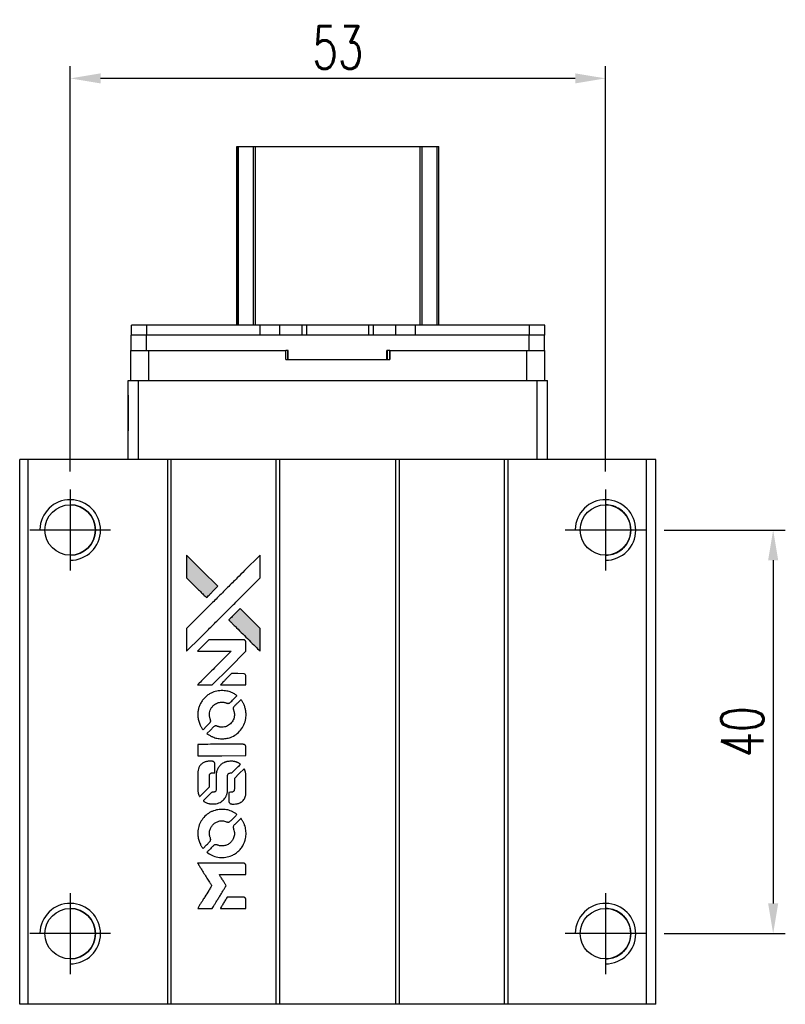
# Model space of a CAD drawing. Header units: millimetres. Extents: x -17 to 278, y 74 to 300.
# Tile 2 of 3: x 0 to 76, y 203 to 300. Entities that reach past the tile are written whole.
import ezdxf

# ---------------------------------------------------------------- set-up
doc = ezdxf.new("R2010")
doc.units = ezdxf.units.MM
doc.header["$LTSCALE"] = 0.15
doc.layers.get('0').update_dxf_attribs({"linetype": 'CONTINUOUS'})
doc.layers.get('Defpoints').update_dxf_attribs({"linetype": 'CONTINUOUS'})
doc.styles.add('DIM-7', font='SIMPLEX.shx', dxfattribs={"width": 0.7, "bigfont": 'chineset.shx'})
doc.dimstyles.new('CNS', dxfattribs={"dimtxt": 3.5, "dimasz": 2.5, "dimexe": 1, "dimexo": 1.5, "dimgap": 0.09, "dimtad": 0, "dimdsep": 46, "dimtxsty": 'DIM-7', "dimcen": 0.09, "dimclrd": 4, "dimclre": 4, "dimclrt": 4, "dimadec": 0, "dimazin": 0, "dimtfac": 1, "dimtix": 1, "dimtmove": 2, "dimatfit": 3, "dimfxl": 1, "dimtvp": 0.971429, "dimtolj": 1, "dimarcsym": 0})

# ---------------------------------------------------------------- blocks, each defined once
blk = doc.blocks.new('A$Cfc7dfc43')
at = {"linetype": 'Continuous'}
h = blk.add_hatch(color=256, dxfattribs=at)
h.dxf.hatch_style = 1
h.paths.add_polyline_path([(0, 35.012), (0, 33.881), (0.001, 32.75), (0.982, 31.775, 0.000288), (1.359, 31.401, 0.000479), (1.677, 31.087, 0.000013), (1.966, 30.802, 0.197177), (1.97, 30.8, 0.197497), (1.974, 30.802, 0.00004), (2.139, 30.965, 0.000834), (2.321, 31.146, 0.000506), (2.536, 31.361), (3.097, 31.921), (1.548, 33.467)])
h.paths.add_polyline_path([(5.297, 29.715), (4.735, 29.154, 0.000476), (4.52, 28.938, 0.000789), (4.339, 28.755, 0.000035), (4.175, 28.59, 0.19758), (4.173, 28.586, 0.198396), (4.175, 28.582, 0.000019), (4.398, 28.358, 0.000582), (4.645, 28.111, 0.000351), (4.938, 27.818, 0.000108), (6.182, 26.579, 0.000692), (6.813, 25.954, 0.000077), (7.249, 25.521, 0.197527), (7.265, 25.515, 0.410181), (7.272, 25.522, 0.000493), (7.275, 25.753, 0.002424), (7.277, 26.073, 0.000529), (7.278, 26.625), (7.278, 27.735), (6.288, 28.725)])
for points in [[(0.982, 31.775, 0.000288), (1.359, 31.401, 0.000479), (1.677, 31.087, 0.000013), (1.966, 30.802, 0.197177), (1.97, 30.8, 0.197497), (1.974, 30.802, 0.00004), (2.139, 30.965, 0.000836), (2.321, 31.146, 0.000505), (2.536, 31.361), (3.097, 31.921), (1.548, 33.467), (0, 35.012), (0, 33.881), (0.001, 32.75)], [(1.361, 26.845, -0.000056), (2.039, 27.522, -0.000021), (2.991, 28.472, -0.000021), (4.028, 29.506, -0.000025), (5, 30.476), (7.278, 32.748), (7.275, 33.874), (7.272, 35), (5.744, 33.482, 0.000274), (5.009, 32.751, 0.000123), (4.045, 31.791, 0.000121), (3.026, 30.776, 0.000165), (2.108, 29.859), (0.001, 27.754), (0.001, 26.621), (0.001, 25.487)], [(4.938, 27.818, 0.000108), (6.182, 26.579, 0.000692), (6.813, 25.953, 0.000077), (7.249, 25.521, 0.197527), (7.265, 25.515, 0.410182), (7.272, 25.522, 0.000493), (7.275, 25.753, 0.002424), (7.277, 26.073, 0.000529), (7.278, 26.625), (7.278, 27.735), (6.288, 28.725), (5.297, 29.715), (4.735, 29.154, 0.000476), (4.52, 28.938, 0.000789), (4.339, 28.755, 0.000035), (4.175, 28.59, 0.19758), (4.173, 28.586, 0.198396), (4.175, 28.582, 0.000019), (4.398, 28.358, 0.000582), (4.645, 28.111, 0.000351)], [(1.803, 22.143), (2.527, 22.143), (4.201, 23.821), (5.876, 25.498), (5.873, 25.966, 0.0008), (5.871, 26.266, 0.010795), (5.867, 26.376, 0.030495), (5.861, 26.436, 0.080372), (5.846, 26.477, 0.03816), (5.821, 26.517, 0.041799), (5.79, 26.552, 0.042486), (5.754, 26.58, 0.042078), (5.715, 26.602, 0.099276), (5.658, 26.614, 0.003302), (5.425, 26.618, 0.002586), (5.018, 26.62, 0.000204), (3.934, 26.618), (2.198, 26.615), (1.642, 26.057), (1.086, 25.498), (2.754, 25.493), (4.422, 25.487), (2.772, 23.846, 0.000253), (2.138, 23.214, 0.000412), (1.6, 22.678, 0.000041), (1.12, 22.197, 0.041338), (1.1, 22.174), (1.079, 22.143)], [(4.613, 22.143), (5.877, 22.143), (5.874, 22.614), (5.87, 23.085), (5.837, 23.14, 0.03146), (5.819, 23.165, 0.026444), (5.797, 23.189, 0.026444), (5.773, 23.21, 0.031457), (5.749, 23.228), (5.694, 23.262), (5.069, 23.265), (4.443, 23.268), (3.897, 22.714, 0.000745), (3.687, 22.502, 0.001228), (3.511, 22.321, 0.000087), (3.353, 22.158, 0.195134), (3.35, 22.152, 0.412117), (3.354, 22.149, 0.000048), (3.721, 22.146, 0.00109), (4.129, 22.144, 0.000653)], [(1.115, 18.939, 0.023681), (1.145, 18.741, 0.022402), (1.194, 18.543, 0.021929), (1.262, 18.346, 0.020503), (1.349, 18.152, 0.013745), (1.407, 18.041, 0.009767), (1.478, 17.92, 0.009658), (1.549, 17.81, 0.027804), (1.604, 17.738), (1.627, 17.711), (1.977, 18.06, 0.002053), (2.145, 18.23, 0.006738), (2.254, 18.344, 0.007826), (2.327, 18.424, 0.063909), (2.354, 18.465, 0.061532), (2.377, 18.528, 0.068674), (2.382, 18.592, 0.052072), (2.37, 18.668, 0.019648), (2.337, 18.771, -0.018366), (2.297, 18.897, -0.0288), (2.274, 19.008, -0.029061), (2.263, 19.12, -0.019155), (2.263, 19.25, -0.053809), (2.304, 19.53, -0.058833), (2.404, 19.786, -0.058566), (2.561, 20.013, -0.052525), (2.772, 20.207, -0.044733), (2.95, 20.316, -0.040573), (3.152, 20.396, -0.041123), (3.36, 20.441, -0.04951), (3.561, 20.448, -0.017369), (3.655, 20.439, -0.024255), (3.737, 20.423, -0.023787), (3.82, 20.4, -0.015798), (3.912, 20.365, 0.010631), (3.97, 20.343, 0.033653), (4.01, 20.331, 0.037806), (4.049, 20.326, 0.016307), (4.101, 20.324, 0.068179), (4.202, 20.339, 0.095747), (4.283, 20.379, 0.033418), (4.392, 20.475, 0.002133), (4.688, 20.777, 0.001452), (4.853, 20.949, 0.012393), (4.925, 21.027, 0.020479), (4.963, 21.074, 0.344362), (4.962, 21.093, 0.074287), (4.921, 21.13, 0.005454), (4.792, 21.213, 0.008391), (4.657, 21.295, 0.017097), (4.547, 21.353, 0.027375), (4.321, 21.45, 0.02835), (4.088, 21.52, 0.027723), (3.844, 21.564, 0.023913), (3.584, 21.584, 0.027047), (3.272, 21.576, 0.031685), (2.979, 21.534, 0.032425), (2.7, 21.456, 0.031013), (2.428, 21.342, 0.037914), (2.107, 21.151, 0.040153), (1.825, 20.917, 0.039834), (1.582, 20.64, 0.036173), (1.378, 20.318, 0.040752), (1.24, 20.003, 0.035885), (1.147, 19.656, 0.035491), (1.105, 19.295, 0.037615)], [(2.088, 17.266, 0.018008), (2.191, 17.199, 0.009842), (2.322, 17.123, 0.009807), (2.458, 17.052, 0.015716), (2.577, 16.997, 0.048467), (3.003, 16.863, 0.045841), (3.456, 16.81, 0.046006), (3.909, 16.84, 0.049638), (4.337, 16.953, 0.064819), (4.893, 17.248, 0.06695), (5.349, 17.673, 0.066691), (5.677, 18.204, 0.063505), (5.861, 18.812, 0.03135), (5.877, 18.968, 0.010439), (5.882, 19.197, 0.010391), (5.877, 19.425, 0.032408), (5.861, 19.578, 0.015696), (5.824, 19.759, 0.018095), (5.777, 19.928, 0.018551), (5.719, 20.089, 0.018352), (5.65, 20.246, 0.015568), (5.595, 20.35, 0.009832), (5.525, 20.468, 0.009795), (5.453, 20.578, 0.023727), (5.395, 20.655), (5.37, 20.687), (5.022, 20.344, 0.001528), (4.826, 20.15, 0.010022), (4.73, 20.05, 0.019586), (4.675, 19.985, 0.061865), (4.645, 19.937, 0.055054), (4.622, 19.864, 0.061607), (4.616, 19.79, 0.048725), (4.628, 19.703, 0.020221), (4.661, 19.59, -0.017722), (4.697, 19.468, -0.02685), (4.718, 19.359, -0.02759), (4.728, 19.251, -0.020233), (4.727, 19.131, -0.04793), (4.693, 18.902, -0.048386), (4.617, 18.684, -0.047866), (4.499, 18.483, -0.044964), (4.343, 18.303, -0.04333), (4.156, 18.152, -0.050921), (3.955, 18.045, -0.051473), (3.739, 17.981, -0.0459), (3.506, 17.959, -0.019014), (3.393, 17.964, -0.024114), (3.29, 17.977, -0.025081), (3.191, 17.999, -0.023892), (3.094, 18.031, 0.008624), (3.018, 18.059, 0.026486), (2.964, 18.075, 0.035074), (2.919, 18.082, 0.02756), (2.869, 18.083, 0.087163), (2.789, 18.068, 0.073291), (2.713, 18.025, 0.028074), (2.606, 17.931, 0.002594), (2.355, 17.682), (2.001, 17.328)], [(3.486, 15.136), (5.87, 15.139), (5.87, 15.606), (5.87, 16.074), (5.842, 16.129, 0.071429), (5.809, 16.176, 0.054799), (5.762, 16.216, 0.053585), (5.706, 16.245, 0.060698), (5.647, 16.261, 0.033975), (5.549, 16.268, 0.000112), (4.336, 16.268, 0.000726), (3.15, 16.266, 0.001084), (2.112, 16.261), (1.102, 16.253), (1.102, 15.693), (1.102, 15.133)], [(1.11, 11.645, 0.018538), (1.119, 11.573, 0.010695), (1.135, 11.487, 0.01068), (1.155, 11.402, 0.017678), (1.176, 11.331, 0.013849), (1.205, 11.25, 0.011814), (1.241, 11.167, 0.004513), (1.276, 11.09, 0.290035), (1.288, 11.083, 0.196418), (1.294, 11.085, 0.000124), (1.434, 11.223, 0.001477), (1.59, 11.376, 0.000898), (1.772, 11.558), (2.248, 12.034), (2.251, 12.629, -0.001471), (2.255, 13.08, -0.028714), (2.264, 13.218, -0.097073), (2.29, 13.296, -0.084199), (2.344, 13.362, -0.042698), (2.386, 13.394, -0.053912), (2.431, 13.415, -0.051004), (2.481, 13.427, -0.032967), (2.54, 13.431, 0.00807), (2.571, 13.431, 0.003023), (2.613, 13.433, 0.002994), (2.659, 13.435, 0.003629), (2.703, 13.438), (2.805, 13.445), (2.805, 13.901, 0.001618), (2.804, 14.118, 0.005206), (2.802, 14.263, 0.00535), (2.798, 14.364, 0.060675), (2.791, 14.403, 0.048484), (2.782, 14.425, 0.02389), (2.767, 14.45, 0.022812), (2.748, 14.477, 0.02462), (2.727, 14.5, 0.061781), (2.67, 14.547, 0.080179), (2.608, 14.572, 0.048561), (2.519, 14.585, 0.010021), (2.36, 14.588, 0.016602), (2.148, 14.581, 0.031409), (1.978, 14.559, 0.036474), (1.831, 14.518, 0.03439), (1.687, 14.457, 0.065928), (1.461, 14.3, 0.069066), (1.288, 14.092, 0.065697), (1.172, 13.835, 0.051559), (1.114, 13.534, 0.020904), (1.107, 13.373, 0.000451), (1.104, 12.586, 0.000419), (1.103, 11.794, 0.022759)], [(1.728, 10.601, 0.023289), (1.841, 10.528, 0.026845), (1.956, 10.47, 0.026047), (2.08, 10.423, 0.019751), (2.219, 10.384, 0.013249), (2.298, 10.367, 0.025169), (2.362, 10.359, 0.016532), (2.443, 10.355, 0.002937), (2.593, 10.354, 0.003317), (2.728, 10.355, 0.011808), (2.813, 10.358, 0.01777), (2.878, 10.364, 0.021476), (2.938, 10.375, 0.04325), (3.192, 10.454, 0.045753), (3.422, 10.574, 0.04649), (3.624, 10.732, 0.047672), (3.791, 10.924, 0.025315), (3.844, 11.006, 0.015208), (3.899, 11.109, 0.01512), (3.948, 11.216, 0.022488), (3.984, 11.313, 0.027857), (4.023, 11.463, 0.034138), (4.042, 11.607, 0.014286), (4.05, 11.827, 0.00124), (4.051, 12.386, -0.00103), (4.052, 12.728, -0.002552), (4.054, 12.98, -0.001594), (4.057, 13.17, -0.047676), (4.063, 13.218, -0.085307), (4.096, 13.301, -0.097789), (4.155, 13.364, -0.085947), (4.239, 13.406, -0.051339), (4.349, 13.426, 0.014634), (4.387, 13.431, 0.015028), (4.424, 13.437, 0.014927), (4.456, 13.444, 0.059415), (4.474, 13.452, 0.070595), (4.514, 13.481, 0.00028), (4.914, 13.876, 0.000111), (5.323, 14.281, 0.200239), (5.331, 14.299, 0.268906), (5.324, 14.31, 0.001866), (5.226, 14.366, 0.007532), (5.131, 14.417, 0.017818), (5.058, 14.452, 0.013256), (4.978, 14.485, 0.011636), (4.892, 14.514, 0.011528), (4.805, 14.54, 0.012303), (4.718, 14.562, 0.0423), (4.583, 14.58, 0.013657), (4.38, 14.584, 0.013857), (4.176, 14.576, 0.037428), (4.032, 14.557, 0.014927), (3.937, 14.533, 0.0122), (3.836, 14.502, 0.012518), (3.742, 14.468, 0.023062), (3.667, 14.435, 0.065961), (3.398, 14.253, 0.06055), (3.177, 14.003, 0.059676), (3.02, 13.703, 0.060497), (2.939, 13.375, 0.025683), (2.934, 13.305, 0.001528), (2.93, 13.093, 0.002124), (2.928, 12.826, 0.001173), (2.927, 12.499, -0.000809), (2.926, 11.926, -0.017164), (2.92, 11.756, -0.063931), (2.902, 11.667, -0.108429), (2.863, 11.602, -0.052941), (2.819, 11.565, -0.063675), (2.772, 11.541, -0.050562), (2.712, 11.526, -0.020337), (2.627, 11.517, 0.009897), (2.575, 11.513, 0.016482), (2.531, 11.507, 0.019019), (2.497, 11.5, 0.06043), (2.475, 11.491, 0.076267), (2.425, 11.454, 0.00054), (2.055, 11.08, 0.000307), (1.677, 10.697, 0.142594), (1.661, 10.667, 0.232419), (1.663, 10.658, 0.022995), (1.679, 10.641, 0.024627), (1.7, 10.622, 0.015407)], [(4.195, 10.538, 0.065483), (4.222, 10.483, 0.053271), (4.265, 10.433, 0.052018), (4.317, 10.391, 0.0556), (4.377, 10.363, 0.036839), (4.415, 10.353, 0.026922), (4.459, 10.347, 0.016905), (4.52, 10.344, 0.004317), (4.619, 10.344, 0.016369), (4.824, 10.351, 0.029936), (4.991, 10.373, 0.03418), (5.138, 10.412, 0.031327), (5.282, 10.471, 0.046935), (5.459, 10.578, 0.054053), (5.604, 10.712, 0.053701), (5.717, 10.875, 0.045364), (5.801, 11.068, 0.032479), (5.846, 11.238, 0.03386), (5.867, 11.411, 0.013578), (5.874, 11.682, 0.001155), (5.873, 12.38, 0.000413), (5.87, 12.978, 0.005008), (5.866, 13.208, 0.013199), (5.859, 13.339, 0.033956), (5.845, 13.432, 0.013909), (5.822, 13.528, 0.010864), (5.791, 13.632, 0.010938), (5.758, 13.726, 0.028702), (5.729, 13.792), (5.703, 13.841), (5.216, 13.36), (4.729, 12.88), (4.729, 12.318, -0.001504), (4.729, 12.077, -0.00328), (4.727, 11.893, -0.001901), (4.723, 11.749, -0.061333), (4.718, 11.715, -0.063621), (4.698, 11.666, -0.048633), (4.664, 11.619, -0.046769), (4.62, 11.577, -0.047961), (4.57, 11.545, -0.02678), (4.527, 11.526, -0.050957), (4.491, 11.516, -0.029398), (4.442, 11.511, -0.00401), (4.339, 11.508), (4.173, 11.503), (4.174, 11.051, 0.001061), (4.175, 10.781, 0.009147), (4.177, 10.66, 0.020721), (4.183, 10.589, 0.051619)], [(1.115, 7.183, 0.024131), (1.146, 6.978, 0.022344), (1.198, 6.772, 0.021883), (1.269, 6.567, 0.020884), (1.359, 6.366, 0.010669), (1.419, 6.252, 0.010389), (1.484, 6.14, 0.010913), (1.548, 6.039, 0.022227), (1.603, 5.964), (1.626, 5.936), (1.981, 6.298, 0.002452), (2.119, 6.439, 0.003628), (2.238, 6.565, 0.001662), (2.338, 6.673, 0.070159), (2.356, 6.699, 0.047671), (2.364, 6.719, 0.018624), (2.371, 6.749, 0.017921), (2.377, 6.782, 0.018804), (2.38, 6.815, 0.018255), (2.38, 6.861, 0.041312), (2.377, 6.895, 0.037164), (2.368, 6.93, 0.012342), (2.349, 6.98, -0.015101), (2.304, 7.101, -0.035998), (2.281, 7.194, -0.033244), (2.27, 7.293, -0.011249), (2.266, 7.439, -0.004059), (2.267, 7.557, -0.019693), (2.271, 7.624, -0.027943), (2.279, 7.68, -0.014411), (2.296, 7.748, -0.033089), (2.351, 7.909, -0.033887), (2.427, 8.061, -0.034021), (2.523, 8.2, -0.033942), (2.636, 8.326, -0.02816), (2.766, 8.438, -0.035032), (2.899, 8.526, -0.035269), (3.042, 8.594, -0.029196), (3.203, 8.646, -0.037862), (3.388, 8.68, -0.043657), (3.567, 8.683, -0.043064), (3.746, 8.655, -0.035184), (3.93, 8.596, 0.033699), (4.018, 8.567, 0.052815), (4.096, 8.556, 0.059167), (4.169, 8.562, 0.058972), (4.238, 8.584, 0.059208), (4.291, 8.617, 0.021125), (4.359, 8.676, 0.008691), (4.471, 8.786, 0.000851), (4.735, 9.054, 0.001873), (4.87, 9.193, 0.013884), (4.932, 9.26, 0.022355), (4.964, 9.302, 0.341453), (4.964, 9.319, 0.073011), (4.926, 9.353, 0.004587), (4.799, 9.435, 0.00748), (4.668, 9.516, 0.016837), (4.566, 9.573, 0.028606), (4.317, 9.682, 0.031352), (4.065, 9.758, 0.031004), (3.802, 9.803, 0.0268), (3.523, 9.818, 0.026698), (3.226, 9.802, 0.03002), (2.945, 9.755, 0.030357), (2.675, 9.675, 0.028554), (2.41, 9.561, 0.062944), (1.919, 9.234, 0.062206), (1.522, 8.794, 0.062448), (1.248, 8.271, 0.064355), (1.114, 7.702, 0.017377), (1.106, 7.588, 0.008369), (1.104, 7.442, 0.008367), (1.107, 7.296, 0.01757)], [(2.084, 5.501, 0.064158), (2.637, 5.206, 0.06356), (3.249, 5.059, 0.064004), (3.873, 5.071, 0.066747), (4.465, 5.242, 0.04321), (4.836, 5.444, 0.044737), (5.161, 5.705, 0.044901), (5.434, 6.019, 0.044184), (5.647, 6.378, 0.026293), (5.762, 6.651, 0.033344), (5.837, 6.914, 0.033227), (5.876, 7.185, 0.025815), (5.884, 7.483, 0.023119), (5.863, 7.768, 0.031044), (5.817, 8.023, 0.031337), (5.74, 8.268, 0.024258), (5.627, 8.524, 0.015622), (5.578, 8.614, 0.008495), (5.513, 8.721, 0.008415), (5.447, 8.824, 0.020814), (5.394, 8.896), (5.367, 8.928), (5.021, 8.585, 0.002843), (4.764, 8.328, 0.033917), (4.673, 8.222, 0.087906), (4.632, 8.142, 0.073302), (4.619, 8.049, 0.022047), (4.621, 8.003, 0.026465), (4.627, 7.96, 0.022233), (4.638, 7.913, 0.009985), (4.657, 7.852, -0.039011), (4.712, 7.631, -0.044398), (4.729, 7.413, -0.045096), (4.708, 7.199, -0.04265), (4.648, 6.988, -0.071154), (4.484, 6.69, -0.068827), (4.242, 6.447, -0.068713), (3.942, 6.278, -0.070507), (3.61, 6.198, -0.028605), (3.468, 6.193, -0.031418), (3.33, 6.204, -0.031044), (3.194, 6.233, -0.02668), (3.055, 6.28, 0.038913), (2.973, 6.305, 0.043732), (2.891, 6.316, 0.047754), (2.816, 6.312, 0.075756), (2.755, 6.293, 0.07294), (2.723, 6.272, 0.003456), (2.628, 6.185, 0.005023), (2.508, 6.07, 0.002422), (2.357, 5.921, 0.000819), (2.221, 5.786, 0.001349), (2.107, 5.671, 0.0001), (2.005, 5.568, 0.205335), (2.004, 5.564, 0.219821), (2.006, 5.56, 0.002494), (2.028, 5.543, 0.007089), (2.054, 5.523, 0.004494)], [(1.813, 0), (2.534, 0), (2.654, 0.198, -0.000297), (2.728, 0.318, -0.000037), (2.89, 0.582, -0.000043), (3.082, 0.896, -0.000036), (3.287, 1.23, 0.000044), (3.487, 1.556, 0.000063), (3.665, 1.847, 0.000035), (3.816, 2.093, 0.0009), (3.857, 2.16), (3.915, 2.256), (3.837, 2.382, 0.001175), (3.792, 2.455, 0.000208), (3.707, 2.592, 0.000225), (3.608, 2.752, 0.000203), (3.505, 2.917, -0.000711), (3.407, 3.074, -0.001119), (3.323, 3.21, -0.000263), (3.25, 3.329, -0.04589), (3.243, 3.343, -0.519312), (3.251, 3.354, -0.001914), (3.444, 3.358, -0.003124), (3.763, 3.36, -0.000285), (4.556, 3.36), (5.876, 3.36), (5.876, 3.821, 0.001727), (5.875, 4.151, 0.025279), (5.868, 4.267, 0.073886), (5.85, 4.335, 0.07426), (5.814, 4.394, 0.03264), (5.799, 4.41, 0.01784), (5.779, 4.427, 0.017712), (5.758, 4.442, 0.026854), (5.738, 4.454), (5.692, 4.479), (3.39, 4.482), (1.089, 4.485), (1.105, 4.459, -0.004595), (1.116, 4.441, -0.00016), (1.16, 4.371, -0.000298), (1.211, 4.288, -0.000208), (1.269, 4.195, 0.000986), (1.44, 3.921, 0.00025), (1.718, 3.476, 0.000268), (2.015, 3.002, 0.000436), (2.268, 2.6, -0.002932), (2.35, 2.468, -0.004718), (2.419, 2.354, -0.001113), (2.477, 2.253, -0.227179), (2.478, 2.242, -0.045982), (2.473, 2.231, -0.000145), (2.39, 2.097, -0.000825), (2.297, 1.945, -0.000517), (2.187, 1.768, 0.000056), (1.808, 1.159, 0.000289), (1.6, 0.823, 0.000481), (1.445, 0.572, 0.000418), (1.283, 0.309), (1.093, 0)], [(4.607, 0), (5.876, 0), (5.876, 0.462, 0.000842), (5.875, 0.756, 0.010591), (5.873, 0.867, 0.028995), (5.866, 0.929, 0.069543), (5.853, 0.974, 0.051063), (5.828, 1.014, 0.039932), (5.794, 1.053, 0.039414), (5.753, 1.087, 0.045845), (5.71, 1.111, 0.094811), (5.666, 1.122, 0.007124), (5.541, 1.126, 0.004713), (5.329, 1.129, 0.000534), (4.847, 1.129), (4.024, 1.128), (3.952, 1.012, 0.000828), (3.743, 0.673, 0.000879), (3.54, 0.34, 0.000048), (3.342, 0.015, 0.137596), (3.339, 0.005, 0.413028), (3.341, 0.003, 0.000016), (3.712, 0.001, 0.000623), (4.121, 0, 0.000374)]]:
    blk.add_lwpolyline(points, format="xyb", close=True)
blk = doc.blocks.new('*D150')
at = {"color": 7, "lineweight": -2}
for p, q in [((63.771, 249.775), (75.773, 249.775)), ((74.573, 246.775), (74.573, 212.775)), ((63.771, 209.775), (75.773, 209.775))]:
    blk.add_line(p, q, dxfattribs=at)
at = {"color": 7}
for points in [[(74.073, 246.775), (75.073, 246.775), (74.573, 249.775)], [(74.073, 212.775), (75.073, 212.775), (74.573, 209.775)]]:
    blk.add_solid(points, dxfattribs=at)
at = {"layer": 'Defpoints', "color": 0}
for p in [(61.971, 249.775), (61.971, 209.775), (74.573, 209.775)]:
    blk.add_point(p, dxfattribs=at)
at = {"color": 7, "insert": (71.513, 229.775), "char_height": 4.2, "attachment_point": 5, "rotation": 90, "style": 'DIM-7'}
blk.add_mtext('\\A1;40', dxfattribs=at)
blk = doc.blocks.new('*D151')
at = {"color": 7, "lineweight": -2}
for p, q in [((4.971, 255.575), (4.971, 295.728)), ((57.971, 255.575), (57.971, 295.728)), ((54.971, 294.528), (7.971, 294.528))]:
    blk.add_line(p, q, dxfattribs=at)
at = {"color": 7}
for points in [[(7.971, 295.028), (7.971, 294.028), (4.971, 294.528)], [(54.971, 295.028), (54.971, 294.028), (57.971, 294.528)]]:
    blk.add_solid(points, dxfattribs=at)
at = {"layer": 'Defpoints', "color": 0}
for p in [(4.971, 294.528), (4.971, 253.775), (57.971, 253.775)]:
    blk.add_point(p, dxfattribs=at)
at = {"color": 7, "insert": (31.471, 297.588), "char_height": 4.2, "attachment_point": 5, "style": 'DIM-7'}
blk.add_mtext('\\A1;53', dxfattribs=at)

msp = doc.modelspace()

# ---------------------------------------------------------------- linework, layer by layer
at = {"color": 7, "linetype": 'Continuous', "lineweight": 25}
for p, q in [((21.47, 270.075), (21.47, 287.775)), ((21.47, 270.075), (21.47, 287.775)), ((21.47, 270.075), (21.47, 287.775)), ((21.47, 287.775), (21.47, 270.075)), ((21.637, 270.075), (21.637, 287.775)), ((23.117, 270.075), (23.117, 287.775)), ((23.315, 287.775), (39.626, 287.775)), ((23.315, 270.075), (23.315, 287.775)), ((39.626, 270.075), (39.626, 287.775)), ((39.824, 270.075), (39.824, 287.775)), ((41.304, 270.075), (41.304, 287.775)), ((41.471, 270.075), (41.471, 287.775)), ((11.05, 269.075), (11.05, 270.075)), ((11.051, 270.075), (11.05, 270.075)), ((11.051, 269.075), (11.051, 270.075)), ((12.551, 270.075), (11.051, 270.075)), ((12.551, 269.075), (12.551, 270.075)), ((23.781, 270.075), (12.551, 270.075)), ((23.781, 269.075), (23.781, 270.075)), ((25.731, 270.075), (23.781, 270.075)), ((25.731, 269.075), (25.731, 270.075)), ((27.948, 270.075), (25.731, 270.075)), ((27.948, 269.075), (27.948, 270.075)), ((28.406, 270.075), (27.948, 270.075)), ((28.406, 269.075), (28.406, 270.075)), ((34.535, 270.075), (28.406, 270.075)), ((34.535, 269.075), (34.535, 270.075)), ((34.993, 270.075), (34.535, 270.075)), ((34.993, 269.075), (34.993, 270.075)), ((37.211, 270.075), (34.993, 270.075)), ((37.211, 269.075), (37.211, 270.075)), ((39.161, 270.075), (37.211, 270.075)), ((39.161, 269.075), (39.161, 270.075)), ((50.451, 270.075), (39.161, 270.075)), ((39.161, 269.075), (39.161, 270.075)), ((50.451, 269.075), (50.451, 270.075)), ((51.951, 270.075), (50.451, 270.075)), ((51.951, 269.075), (51.951, 270.075)), ((11.02, 267.575), (11.02, 269.075)), ((11.021, 269.075), (11.02, 269.075)), ((11.021, 267.575), (11.021, 269.075)), ((12.521, 269.075), (11.021, 269.075)), ((12.521, 267.575), (12.521, 269.075)), ((50.421, 269.075), (12.521, 269.075)), ((50.421, 267.575), (50.421, 269.075)), ((50.445, 269.075), (50.421, 269.075)), ((50.451, 269.075), (50.445, 269.075)), ((51.951, 269.075), (50.451, 269.075)), ((51.921, 267.575), (51.921, 269.075)), ((10.97, 264.575), (10.97, 267.575)), ((10.97, 266.675), (10.97, 267.575)), ((10.97, 267.575), (10.97, 267.575)), ((10.971, 267.575), (10.97, 267.575)), ((10.971, 264.575), (10.971, 267.575)), ((10.971, 267.575), (12.771, 267.575)), ((10.971, 266.675), (10.971, 267.575)), ((10.971, 267.575), (10.971, 267.575)), ((12.771, 264.575), (12.771, 267.575)), ((12.771, 267.575), (26.328, 267.575)), ((26.328, 266.675), (26.328, 267.575)), ((26.548, 267.575), (26.328, 267.575)), ((26.509, 266.675), (26.509, 267.575)), ((26.548, 266.675), (26.548, 267.575)), ((26.548, 266.675), (26.548, 267.575)), ((26.548, 267.575), (26.548, 267.575)), ((36.614, 267.575), (36.334, 267.575)), ((36.334, 266.675), (36.334, 267.575)), ((36.398, 266.675), (36.398, 267.575)), ((36.613, 266.675), (36.613, 267.575)), ((36.613, 267.575), (36.613, 266.675)), ((36.614, 266.675), (36.614, 267.575)), ((36.614, 267.575), (50.171, 267.575)), ((36.614, 267.575), (36.614, 266.675)), ((36.614, 267.575), (36.614, 267.575)), ((50.171, 264.575), (50.171, 267.575)), ((50.171, 267.575), (51.971, 267.575)), ((51.971, 264.575), (51.971, 267.575)), ((10.97, 266.675), (10.971, 266.675)), ((26.328, 266.675), (36.614, 266.675)), ((36.614, 266.675), (36.614, 266.675)), ((10.72, 256.775), (10.72, 264.575)), ((10.72, 264.575), (10.721, 264.575)), ((10.721, 256.775), (10.721, 264.575)), ((10.721, 264.575), (11.721, 264.575)), ((11.721, 256.775), (11.721, 264.575)), ((11.721, 264.575), (51.221, 264.575)), ((51.221, 256.775), (51.221, 264.575)), ((51.221, 264.575), (52.221, 264.575)), ((52.221, 256.775), (52.221, 264.575)), ((-0.029, 202.775), (-0.029, 256.775)), ((0.821, 256.775), (-0.029, 256.775)), ((-0.029, 202.775), (-0.029, 256.775)), ((-0.029, 256.775), (-0.029, 256.775)), ((0.821, 202.775), (0.821, 256.775)), ((14.621, 256.775), (0.821, 256.775)), ((14.621, 202.775), (14.621, 256.775)), ((14.971, 256.775), (14.621, 256.775)), ((14.971, 202.775), (14.971, 256.775)), ((25.371, 256.775), (14.971, 256.775)), ((25.371, 202.775), (25.371, 256.775)), ((25.721, 256.775), (25.371, 256.775)), ((25.721, 202.775), (25.721, 256.775)), ((37.221, 256.775), (25.721, 256.775)), ((37.221, 202.775), (37.221, 256.775)), ((37.571, 256.775), (37.221, 256.775)), ((37.571, 202.775), (37.571, 256.775)), ((47.971, 256.775), (37.571, 256.775)), ((47.971, 202.775), (47.971, 256.775)), ((48.321, 256.775), (47.971, 256.775)), ((48.321, 202.775), (48.321, 256.775)), ((62.021, 256.775), (48.321, 256.775)), ((62.021, 202.775), (62.021, 256.775)), ((62.971, 256.775), (62.021, 256.775)), ((62.971, 202.775), (62.971, 256.775)), ((0.821, 202.775), (-0.029, 202.775)), ((-0.029, 202.775), (-0.029, 202.775)), ((14.621, 202.775), (0.821, 202.775)), ((14.971, 202.775), (14.621, 202.775)), ((25.371, 202.775), (14.971, 202.775)), ((25.721, 202.775), (25.371, 202.775)), ((37.221, 202.775), (25.721, 202.775)), ((37.571, 202.775), (37.221, 202.775)), ((47.971, 202.775), (37.571, 202.775)), ((48.321, 202.775), (47.971, 202.775)), ((62.021, 202.775), (48.321, 202.775)), ((62.971, 202.775), (62.021, 202.775))]:
    msp.add_line(p, q, dxfattribs=at)
for p, q in [((4.971, 253.775), (4.971, 245.775)), ((57.971, 253.775), (57.971, 245.775)), ((8.971, 249.775), (0.971, 249.775)), ((61.971, 249.775), (53.971, 249.775)), ((4.971, 213.775), (4.971, 205.775)), ((57.971, 213.775), (57.971, 205.775)), ((8.971, 209.775), (0.971, 209.775)), ((61.971, 209.775), (53.971, 209.775))]:
    msp.add_line(p, q)
at = {"color": 7, "linetype": 'Continuous', "lineweight": 25, "flags": 128}
msp.add_lwpolyline([(10.721, 259.6), (10.721, 259.672), (10.721, 259.882), (10.721, 260.212), (10.721, 260.637), (10.721, 261.122), (10.721, 261.627), (10.721, 262.112), (10.721, 262.537), (10.721, 262.868), (10.721, 263.078), (10.721, 263.15), (10.721, 263.078), (10.721, 262.868), (10.721, 262.537), (10.721, 262.112), (10.721, 261.627), (10.721, 261.122), (10.721, 260.637), (10.721, 260.212), (10.721, 259.882), (10.721, 259.672), (10.721, 259.6)], dxfattribs=at)
at = {"color": 7, "linetype": 'Continuous', "lineweight": 25}
for centre in [(4.971, 249.775), (57.971, 249.775), (4.971, 209.775), (57.971, 209.775)]:
    msp.add_circle(centre, 2.5, dxfattribs=at)
for centre in [(4.971, 249.775), (57.971, 249.775), (4.971, 209.775), (57.971, 209.775)]:
    msp.add_arc(centre, 3, 270, 178.93308)
for centre, start, end in [((4.971, 249.775), 270, 90), ((57.971, 249.775), 55.2709, 90), ((57.971, 249.775), 304.89854, 55.10146), ((57.971, 249.775), 270, 304.72911), ((4.971, 209.775), 270, 90), ((57.971, 209.775), 55.2709, 90), ((57.971, 209.775), 304.89854, 55.10146), ((57.971, 209.775), 270, 304.7291)]:
    msp.add_arc(centre, 2.5, start, end, dxfattribs=at)
for points, knots in [([(21.47, 287.775), (21.47, 287.775), (21.486, 287.775), (21.549, 287.775), (21.594, 287.775), (21.637, 287.775)], [0, 0, 0, 0, 0.5, 0.5, 1, 1, 1, 1]), ([(21.637, 287.775), (21.811, 287.775), (21.989, 287.775), (22.327, 287.775), (22.486, 287.775), (22.759, 287.775), (22.872, 287.775), (23.038, 287.775), (23.091, 287.775), (23.117, 287.775)], [0, 0, 0, 0, 0.25, 0.25, 0.5, 0.5, 0.75, 0.75, 1, 1, 1, 1]), ([(23.117, 287.775), (23.123, 287.775), (23.146, 287.775), (23.221, 287.775), (23.271, 287.775), (23.315, 287.775)], [0, 0, 0, 0, 0.5, 0.5, 1, 1, 1, 1]), ([(39.626, 287.775), (39.67, 287.775), (39.72, 287.775), (39.795, 287.775), (39.818, 287.775), (39.824, 287.775)], [0, 0, 0, 0, 0.5, 0.5, 1, 1, 1, 1]), ([(39.824, 287.775), (39.85, 287.775), (39.903, 287.775), (40.069, 287.775), (40.182, 287.775), (40.455, 287.775), (40.614, 287.775), (40.952, 287.775), (41.13, 287.775), (41.304, 287.775)], [0, 0, 0, 0, 0.25, 0.25, 0.5, 0.5, 0.75, 0.75, 1, 1, 1, 1]), ([(41.304, 287.775), (41.347, 287.775), (41.392, 287.775), (41.455, 287.775), (41.471, 287.775), (41.471, 287.775)], [0, 0, 0, 0, 0.5, 0.5, 1, 1, 1, 1])]:
    msp.add_open_spline(points, degree=3, knots=knots, dxfattribs=at)

# ---------------------------------------------------------------- block references
msp.add_blockref('A$Cfc7dfc43', (16.498, 212.275))

# ---------------------------------------------------------------- dimensions: what is measured, and where the dimension line sits
at = {"color": 0}
dim = msp.add_linear_dim(base=(4.971, 294.528), p1=(57.971, 253.775), p2=(4.971, 253.775), dimstyle='CNS', override={"dimscale": 1.2, "dimgap": 0.8, "dimtad": 1, "dimclrd": 7, "dimclre": 7, "dimclrt": 7, "dimadec": 2, "dimazin": 2, "dimtm": 1e-09, "dimtfac": 0.6, "dimtmove": 1, "dimarcsym": 1}, dxfattribs=at)
dim.commit()
dim.dimension.update_dxf_attribs({"geometry": '*D151', "text_midpoint": (31.471, 297.588)})
dim = msp.add_linear_dim(base=(74.573, 209.775), p1=(61.971, 249.775), p2=(61.971, 209.775), angle=90, dimstyle='CNS', override={"dimscale": 1.2, "dimgap": 0.8, "dimtad": 1, "dimclrd": 7, "dimclre": 7, "dimclrt": 7, "dimadec": 2, "dimazin": 2, "dimtm": 1e-09, "dimtfac": 0.6, "dimtmove": 1, "dimarcsym": 1}, dxfattribs=at)
dim.commit()
dim.dimension.update_dxf_attribs({"geometry": '*D150', "text_midpoint": (71.513, 229.775)})

doc.saveas('drawing.dxf')
